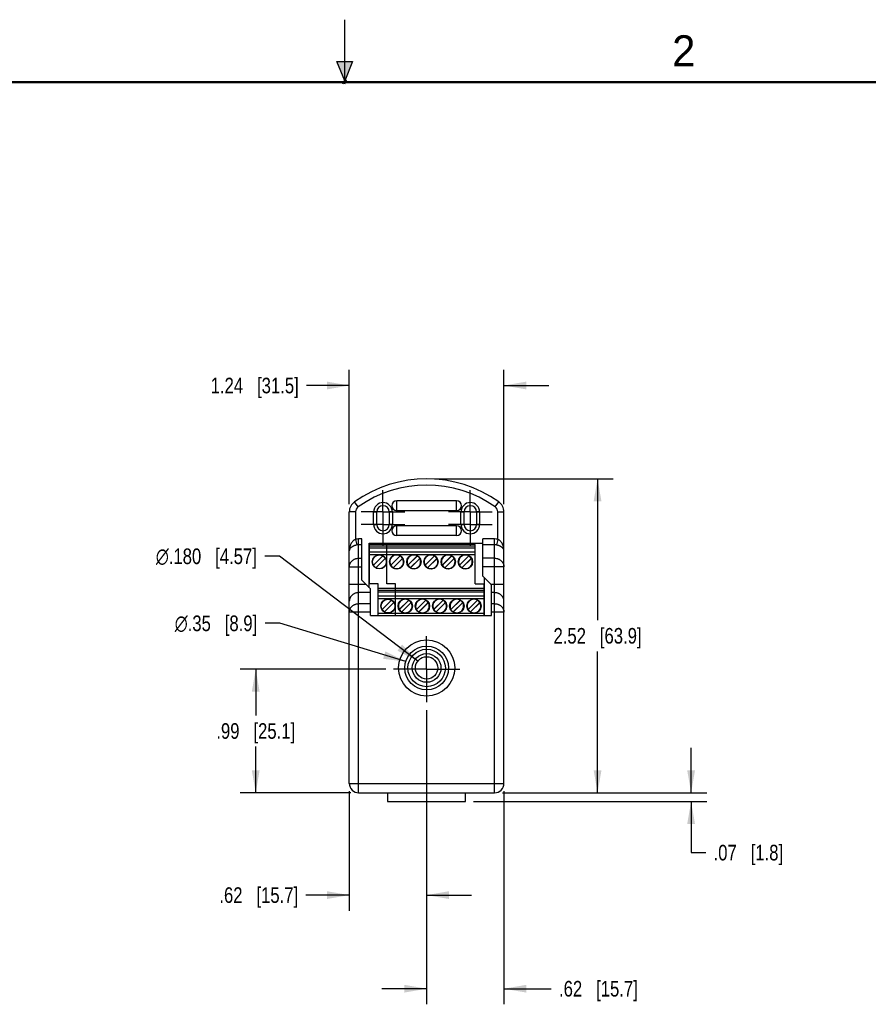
# Model space of a CAD drawing. Header units: inches. Extents: x 0 to 22, y 0 to 17.
# Tile 11 of 17: x 8.4 to 15.2, y 9.1 to 17. Entities that reach past the tile are written whole.
import ezdxf

# ---------------------------------------------------------------- set-up
doc = ezdxf.new("R2010")
doc.units = ezdxf.units.IN
doc.header["$LTSCALE"] = 1.21
doc.header["$MEASUREMENT"] = 0
doc.linetypes.add('CENTER', pattern=[0.6, 0.375, -0.075, 0.075, -0.075])
doc.layers.get('0').update_dxf_attribs({"linetype": 'CONTINUOUS'})
doc.layers.add('02___PRT_ALL_AXES', color=7, linetype='CONTINUOUS')
doc.layers.add('DIMENSIONS', color=7, linetype='CONTINUOUS')
doc.styles.get("Standard").update_dxf_attribs({"font": 'txt', "width": 0.8})
doc.styles.add('TEXTSTYLE_1', font='gdt', dxfattribs={"width": 0.8})
doc.styles.add('TEXTSTYLE_2', font='txt')
doc.dimstyles.new('DIMSTYLE_1', dxfattribs={"dimtxt": 0.125, "dimasz": 0.18, "dimexe": 0.125, "dimexo": 0.0625, "dimgap": 0.0625, "dimtad": 0, "dimtih": 1, "dimtoh": 1, "dimzin": 4, "dimdsep": 46, "dimtxsty": 'STANDARD', "dimblk": '_FILLED', "dimblk1": '_FILLED', "dimblk2": '_FILLED', "dimcen": 0.09, "dimadec": 0, "dimazin": 0, "dimtp": 0.001, "dimtm": 0.001, "dimtfac": 1, "dimtofl": 0, "dimtmove": 0, "dimatfit": 3, "dimldrblk": '_FILLED', "dimfxl": 1, "dimtolj": 1, "dimtzin": 4, "dimarcsym": 0})
doc.dimstyles.new('DIMSTYLE_2', dxfattribs={"dimtxt": 0.125, "dimasz": 0.18, "dimexe": 0.125, "dimexo": 0.0625, "dimgap": 0.09, "dimtad": 0, "dimtih": 1, "dimtoh": 1, "dimdec": 3, "dimzin": 4, "dimdsep": 46, "dimtxsty": 'STANDARD', "dimblk": '_FILLED', "dimblk1": '_FILLED', "dimblk2": '_FILLED', "dimcen": 0.09, "dimadec": 0, "dimazin": 0, "dimtp": 0.001, "dimtm": 0.001, "dimtfac": 1, "dimtdec": 3, "dimtmove": 0, "dimatfit": 2, "dimldrblk": '_FILLED', "dimfxl": 1, "dimtolj": 1, "dimtzin": 4, "dimarcsym": 0})
doc.dimstyles.new('DIMSTYLE_3', dxfattribs={"dimtxt": 0.125, "dimasz": 0.18, "dimexe": 0.125, "dimexo": 0.0625, "dimgap": 0.09, "dimtad": 0, "dimtih": 1, "dimtoh": 1, "dimzin": 4, "dimdsep": 46, "dimtxsty": 'STANDARD', "dimblk": '_FILLED', "dimblk1": '_FILLED', "dimblk2": '_FILLED', "dimcen": 0.09, "dimadec": 0, "dimazin": 0, "dimtp": 0.001, "dimtm": 0.001, "dimtfac": 1, "dimtmove": 0, "dimatfit": 2, "dimldrblk": '_FILLED', "dimfxl": 1, "dimtolj": 1, "dimtzin": 4, "dimarcsym": 0})

# ---------------------------------------------------------------- blocks, each defined once
blk = doc.blocks.new('_FILLED')
at = {"color": 0, "linetype": 'BYBLOCK'}
blk.add_solid([(0, 0), (-1, 0.174), (-1, -0.174)], dxfattribs=at)
blk = doc.blocks.new('*D6')
at = {"layer": 'DIMENSIONS', "color": 2, "linetype": 'CONTINUOUS'}
for p, q in [((11.657, 11.4683), (11.657, 9.8608)), ((11.037, 10.8183), (11.037, 9.8608)), ((11.037, 9.9858), (10.6896, 9.9858)), ((11.657, 9.9858), (12.017, 9.9858))]:
    blk.add_line(p, q, dxfattribs=at)
at = {"layer": 'DIMENSIONS', "color": 2, "linetype": 'CONTINUOUS', "xscale": 0.18, "yscale": 0.18, "zscale": 0.18}
blk.add_blockref('_FILLED', (11.037, 9.9858), dxfattribs=at)
at = {"layer": 'DIMENSIONS', "color": 2, "linetype": 'CONTINUOUS', "xscale": 0.18, "yscale": 0.18, "zscale": 0.18, "rotation": 180}
blk.add_blockref('_FILLED', (11.657, 9.9858), dxfattribs=at)
at = {"layer": 'DIMENSIONS', "color": 2, "linetype": 'CONTINUOUS', "insert": (10.6271, 10.0483), "char_height": 0.125, "width": 1.025, "attachment_point": 3, "line_spacing_factor": 0.9}
blk.add_mtext('.62{\\Ftxt.shx;\\W1.000000;\\H0.125000; }[15.7]', dxfattribs=at)
blk = doc.blocks.new('*D7')
at = {"layer": 'DIMENSIONS', "color": 2, "linetype": 'CONTINUOUS'}
for p, q in [((11.657, 11.4683), (11.657, 9.1108)), ((12.277, 10.8183), (12.277, 9.1108)), ((11.657, 9.2358), (11.297, 9.2358)), ((12.277, 9.2358), (12.6555, 9.2358))]:
    blk.add_line(p, q, dxfattribs=at)
at = {"layer": 'DIMENSIONS', "color": 2, "linetype": 'CONTINUOUS', "xscale": 0.18, "yscale": 0.18, "zscale": 0.18}
blk.add_blockref('_FILLED', (11.657, 9.2358), dxfattribs=at)
at = {"layer": 'DIMENSIONS', "color": 2, "linetype": 'CONTINUOUS', "xscale": 0.18, "yscale": 0.18, "zscale": 0.18, "rotation": 180}
blk.add_blockref('_FILLED', (12.277, 9.2358), dxfattribs=at)
at = {"layer": 'DIMENSIONS', "color": 2, "linetype": 'CONTINUOUS', "insert": (12.718, 9.2983), "char_height": 0.125, "width": 1.025, "attachment_point": 1, "line_spacing_factor": 0.9}
blk.add_mtext('.62{\\Ftxt.shx;\\W1.000000;\\H0.125000; }[15.7]', dxfattribs=at)
blk = doc.blocks.new('*D8')
at = {"layer": 'DIMENSIONS', "color": 2, "linetype": 'CONTINUOUS'}
for p, q in [((11.3295, 11.7958), (10.162, 11.7958)), ((10.287, 11.7958), (10.287, 11.4258)), ((10.287, 10.8058), (10.287, 11.1758)), ((11.0495, 10.8058), (10.162, 10.8058))]:
    blk.add_line(p, q, dxfattribs=at)
at = {"layer": 'DIMENSIONS', "color": 2, "linetype": 'CONTINUOUS', "xscale": 0.18, "yscale": 0.18, "zscale": 0.18}
for p, rotation in [((10.287, 11.7958), 90), ((10.287, 10.8058), 270)]:
    blk.add_blockref('_FILLED', p, dxfattribs=dict(at, rotation=rotation))
at = {"layer": 'DIMENSIONS', "color": 2, "linetype": 'CONTINUOUS', "insert": (10.287, 11.3633), "char_height": 0.125, "width": 1.025, "attachment_point": 2, "line_spacing_factor": 0.9}
blk.add_mtext('.99{\\Ftxt.shx;\\W1.000000;\\H0.125000; }[25.1]', dxfattribs=at)
blk = doc.blocks.new('*D9')
at = {"layer": 'DIMENSIONS', "color": 2, "linetype": 'CONTINUOUS'}
for p, q in [((13.777, 10.8058), (13.777, 11.1658)), ((12.032, 10.7358), (13.902, 10.7358)), ((12.2645, 10.8058), (13.902, 10.8058)), ((13.777, 10.7358), (13.777, 10.3262)), ((13.777, 10.3262), (13.8945, 10.3262))]:
    blk.add_line(p, q, dxfattribs=at)
at = {"layer": 'DIMENSIONS', "color": 2, "linetype": 'CONTINUOUS', "xscale": 0.18, "yscale": 0.18, "zscale": 0.18}
for p, rotation in [((13.777, 10.8058), 270), ((13.777, 10.7358), 90)]:
    blk.add_blockref('_FILLED', p, dxfattribs=dict(at, rotation=rotation))
at = {"layer": 'DIMENSIONS', "color": 2, "linetype": 'CONTINUOUS', "insert": (13.957, 10.3887), "char_height": 0.125, "width": 0.925, "attachment_point": 1, "line_spacing_factor": 0.9}
blk.add_mtext('.07{\\Ftxt.shx;\\W1.000000;\\H0.125000; }[1.8]', dxfattribs=at)
blk = doc.blocks.new('*D10')
at = {"layer": 'DIMENSIONS', "color": 2, "linetype": 'CONTINUOUS'}
for p, q in [((11.7195, 13.3212), (13.152, 13.3212)), ((13.027, 13.3212), (13.027, 12.1885)), ((13.027, 10.8058), (13.027, 11.9385)), ((12.2645, 10.8058), (13.152, 10.8058))]:
    blk.add_line(p, q, dxfattribs=at)
at = {"layer": 'DIMENSIONS', "color": 2, "linetype": 'CONTINUOUS', "xscale": 0.18, "yscale": 0.18, "zscale": 0.18}
for p, rotation in [((13.027, 13.3212), 90), ((13.027, 10.8058), 270)]:
    blk.add_blockref('_FILLED', p, dxfattribs=dict(at, rotation=rotation))
at = {"layer": 'DIMENSIONS', "color": 2, "linetype": 'CONTINUOUS', "insert": (13.027, 12.126), "char_height": 0.125, "width": 1.125, "attachment_point": 2, "line_spacing_factor": 0.9}
blk.add_mtext('2.52{\\Ftxt.shx;\\W1.000000;\\H0.125000; }[63.9]', dxfattribs=at)
blk = doc.blocks.new('*D11')
at = {"layer": 'DIMENSIONS', "color": 2, "linetype": 'CONTINUOUS'}
for p, q in [((10.4762, 12.7006), (10.3587, 12.7006)), ((11.5852, 11.8602), (10.4762, 12.7006))]:
    blk.add_line(p, q, dxfattribs=at)
at = {"layer": 'DIMENSIONS', "color": 2, "linetype": 'CONTINUOUS', "xscale": 0.18, "yscale": 0.18, "zscale": 0.18, "rotation": 322.8481127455}
blk.add_blockref('_FILLED', (11.5852, 11.8602), dxfattribs=at)
at = {"layer": 'DIMENSIONS', "color": 2, "linetype": 'CONTINUOUS', "insert": (10.2962, 12.7631), "char_height": 0.125, "width": 1.291667, "attachment_point": 3, "line_spacing_factor": 0.9, "style": 'TEXTSTYLE_1'}
blk.add_mtext('{\\Fgdt;n}\\Ftxt;.180{\\Ftxt.shx;\\W1.000000;\\H0.125000; }[4.57]', dxfattribs=at)
blk = doc.blocks.new('*D12')
at = {"layer": 'DIMENSIONS', "color": 2, "linetype": 'CONTINUOUS'}
for p, q in [((10.479, 12.1634), (10.3615, 12.1634)), ((11.4895, 11.8567), (10.479, 12.1634))]:
    blk.add_line(p, q, dxfattribs=at)
at = {"layer": 'DIMENSIONS', "color": 2, "linetype": 'CONTINUOUS', "xscale": 0.18, "yscale": 0.18, "zscale": 0.18, "rotation": 343.116772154}
blk.add_blockref('_FILLED', (11.4895, 11.8567), dxfattribs=at)
at = {"layer": 'DIMENSIONS', "color": 2, "linetype": 'CONTINUOUS', "insert": (10.299, 12.2259), "char_height": 0.125, "width": 1.091667, "attachment_point": 3, "line_spacing_factor": 0.9, "style": 'TEXTSTYLE_1'}
blk.add_mtext('{\\Fgdt;n}\\Ftxt;.35{\\Ftxt.shx;\\W1.000000;\\H0.125000; }[8.9]', dxfattribs=at)
blk = doc.blocks.new('*D13')
at = {"layer": 'DIMENSIONS', "color": 2, "linetype": 'CONTINUOUS'}
for p, q in [((11.037, 13.1183), (11.037, 14.1939)), ((12.277, 13.1183), (12.277, 14.1939)), ((11.037, 14.0689), (10.6943, 14.0689)), ((12.277, 14.0689), (12.637, 14.0689))]:
    blk.add_line(p, q, dxfattribs=at)
at = {"layer": 'DIMENSIONS', "color": 2, "linetype": 'CONTINUOUS', "xscale": 0.18, "yscale": 0.18, "zscale": 0.18}
blk.add_blockref('_FILLED', (11.037, 14.0689), dxfattribs=at)
at = {"layer": 'DIMENSIONS', "color": 2, "linetype": 'CONTINUOUS', "xscale": 0.18, "yscale": 0.18, "zscale": 0.18, "rotation": 180}
blk.add_blockref('_FILLED', (12.277, 14.0689), dxfattribs=at)
at = {"layer": 'DIMENSIONS', "color": 2, "linetype": 'CONTINUOUS', "insert": (10.6318, 14.1314), "char_height": 0.125, "width": 1.125, "attachment_point": 3, "line_spacing_factor": 0.9}
blk.add_mtext('1.24{\\Ftxt.shx;\\W1.000000;\\H0.125000; }[31.5]', dxfattribs=at)

msp = doc.modelspace()

# ---------------------------------------------------------------- hatches: boundary and pattern name
at = {"linetype": 'CONTINUOUS'}
msp.add_hatch(color=2, dxfattribs=at).paths.add_polyline_path([(11, 16.51), (10.9375, 16.6663), (11.0625, 16.6663)])

# ---------------------------------------------------------------- linework, layer by layer
at = {"color": 2, "linetype": 'CONTINUOUS'}
for p, q in [((11, 16.485), (11, 17)), ((11, 16.51), (10.9375, 16.6663)), ((10.9375, 16.6663), (11.0625, 16.6663)), ((11.0625, 16.6663), (11, 16.51)), ((11.015, 16.515), (10.985, 16.485)), ((10.985, 16.485), (11, 16.515)), ((11, 16.485), (11.015, 16.515))]:
    msp.add_line(p, q, dxfattribs=at)
at = {"color": 7, "linetype": 'CONTINUOUS'}
for p, q in [((11.1081, 13.0966), (11.0792, 13.1374)), ((12.2059, 13.0966), (12.2348, 13.1374)), ((11.037, 10.8808), (11.037, 13.0558)), ((11.087, 13.0558), (11.037, 13.0558)), ((11.087, 13.0558), (11.087, 12.8364)), ((11.232, 12.9558), (11.232, 13.0558)), ((11.232, 13.0558), (11.257, 13.0558)), ((11.257, 12.9558), (11.257, 13.0558)), ((11.357, 13.0558), (11.357, 12.9558)), ((11.382, 13.0558), (11.357, 13.0558)), ((11.382, 13.0558), (11.382, 12.9558)), ((11.932, 12.9558), (11.932, 13.0558)), ((11.932, 13.0558), (11.957, 13.0558)), ((11.957, 12.9558), (11.957, 13.0558)), ((12.057, 13.0558), (12.057, 12.9558)), ((12.082, 13.0558), (12.057, 13.0558)), ((12.082, 13.0558), (12.082, 12.9558)), ((12.227, 12.8364), (12.227, 13.0558)), ((12.227, 13.0558), (12.277, 13.0558)), ((12.277, 10.8808), (12.277, 13.0558)), ((11.232, 12.9558), (11.257, 12.9558)), ((11.382, 12.9558), (11.357, 12.9558)), ((11.932, 12.9558), (11.957, 12.9558)), ((12.082, 12.9558), (12.057, 12.9558)), ((11.087, 12.8364), (11.097, 12.7912)), ((11.112, 10.8058), (11.112, 12.8391)), ((11.137, 12.8391), (11.112, 12.8391)), ((11.137, 12.793), (11.112, 12.793)), ((11.137, 12.5088), (11.137, 12.8391)), ((11.197, 12.4488), (11.197, 12.8058)), ((11.197, 12.8058), (12.107, 12.8058)), ((11.1996, 12.4809), (11.1996, 12.7958)), ((12.0471, 12.7958), (11.1996, 12.7958)), ((11.1996, 12.784), (12.0471, 12.784)), ((11.3384, 12.4809), (11.3384, 12.7958)), ((12.0461, 12.4809), (12.0461, 12.7958)), ((12.0471, 12.4809), (12.0471, 12.7958)), ((12.107, 12.5408), (12.107, 12.8391)), ((12.202, 12.8391), (12.107, 12.8391)), ((12.202, 12.793), (12.107, 12.793)), ((12.202, 10.8058), (12.202, 12.8391)), ((12.227, 12.8364), (12.217, 12.7912)), ((12.0471, 12.7667), (11.1996, 12.7667)), ((12.0471, 12.7348), (11.1996, 12.7348)), ((11.1996, 12.7158), (12.0471, 12.7158)), ((11.3064, 12.7036), (11.2309, 12.6281)), ((11.4442, 12.7036), (11.3687, 12.6281)), ((11.4452, 12.7036), (11.3697, 12.6281)), ((11.5819, 12.7036), (11.5065, 12.6281)), ((11.5829, 12.7036), (11.5075, 12.6281)), ((11.7197, 12.7036), (11.6443, 12.6281)), ((11.7207, 12.7036), (11.6453, 12.6281)), ((11.8575, 12.7036), (11.7821, 12.6281)), ((11.8585, 12.7036), (11.7831, 12.6281)), ((11.9953, 12.7036), (11.9199, 12.6281)), ((11.9963, 12.7036), (11.9209, 12.6281)), ((11.112, 12.6851), (11.137, 12.6851)), ((11.2504, 12.6086), (11.3258, 12.6841)), ((11.3882, 12.6086), (11.4636, 12.6841)), ((11.3892, 12.6086), (11.4646, 12.6841)), ((11.526, 12.6086), (11.6014, 12.6841)), ((11.527, 12.6086), (11.6024, 12.6841)), ((11.6638, 12.6086), (11.7392, 12.6841)), ((11.6648, 12.6086), (11.7402, 12.6841)), ((11.8016, 12.6086), (11.877, 12.6841)), ((11.8026, 12.6086), (11.878, 12.6841)), ((11.9393, 12.6086), (12.0148, 12.6841)), ((11.9403, 12.6086), (12.0158, 12.6841)), ((12.202, 12.6851), (12.107, 12.6851)), ((11.037, 12.6159), (11.137, 12.6159)), ((12.277, 12.6159), (12.107, 12.6159)), ((11.037, 12.4783), (11.1675, 12.4783)), ((11.207, 12.4388), (11.137, 12.5088)), ((11.2685, 12.4809), (11.1996, 12.4809)), ((11.2685, 12.227), (11.2685, 12.4809)), ((11.4073, 12.4809), (11.3384, 12.4809)), ((11.4073, 12.227), (11.4073, 12.4809)), ((12.0461, 12.4809), (12.116, 12.4809)), ((12.177, 12.4708), (12.107, 12.5408)), ((12.115, 12.4809), (12.115, 12.227)), ((12.116, 12.4809), (12.116, 12.227)), ((12.117, 12.5308), (12.117, 12.227)), ((12.1695, 12.4783), (12.277, 12.4783)), ((12.177, 12.227), (12.177, 12.4708)), ((11.207, 12.4092), (11.112, 12.4092)), ((11.207, 12.227), (11.207, 12.4388)), ((12.116, 12.4415), (11.2685, 12.4415)), ((11.2685, 12.4297), (12.116, 12.4297)), ((12.116, 12.4124), (11.2685, 12.4124)), ((12.202, 12.4092), (12.177, 12.4092)), ((11.207, 12.3208), (11.112, 12.3208)), ((12.116, 12.3805), (11.2685, 12.3805)), ((11.2685, 12.3614), (12.116, 12.3614)), ((11.3753, 12.3492), (11.2998, 12.2738)), ((11.3193, 12.2543), (11.3947, 12.3297)), ((11.513, 12.3492), (11.4376, 12.2738)), ((11.514, 12.3492), (11.4386, 12.2738)), ((11.4571, 12.2543), (11.5325, 12.3297)), ((11.4581, 12.2543), (11.5335, 12.3297)), ((11.6508, 12.3492), (11.5754, 12.2738)), ((11.6518, 12.3492), (11.5764, 12.2738)), ((11.5949, 12.2543), (11.6703, 12.3297)), ((11.5959, 12.2543), (11.6713, 12.3297)), ((11.7886, 12.3492), (11.7132, 12.2738)), ((11.7896, 12.3492), (11.7142, 12.2738)), ((11.7327, 12.2543), (11.8081, 12.3297)), ((11.7337, 12.2543), (11.8091, 12.3297)), ((11.9264, 12.3492), (11.851, 12.2738)), ((11.9274, 12.3492), (11.852, 12.2738)), ((11.8704, 12.2543), (11.9459, 12.3297)), ((11.8714, 12.2543), (11.9469, 12.3297)), ((12.0642, 12.3492), (11.9888, 12.2738)), ((12.0652, 12.3492), (11.9898, 12.2738)), ((12.0082, 12.2543), (12.0837, 12.3297)), ((12.0092, 12.2543), (12.0847, 12.3297)), ((12.202, 12.3208), (12.177, 12.3208)), ((11.207, 12.2516), (11.037, 12.2516)), ((12.116, 12.2412), (11.2685, 12.2412)), ((12.277, 12.2516), (12.177, 12.2516)), ((11.207, 12.227), (12.177, 12.227)), ((11.037, 10.8808), (12.277, 10.8808)), ((11.112, 10.8058), (12.202, 10.8058)), ((11.3445, 10.8058), (11.3445, 10.7358)), ((11.3445, 10.7358), (11.9695, 10.7358)), ((11.9695, 10.7358), (11.9695, 10.8058))]:
    msp.add_line(p, q, dxfattribs=at)
at = {"color": 7, "linetype": 'CONTINUOUS', "const_width": 0.02}
msp.add_lwpolyline([(21.5, 16.5), (0.5, 16.5)], dxfattribs=at)
at = {"color": 7, "linetype": 'CONTINUOUS'}
for centre, radius in [((11.2784, 12.6561), 0.0571), ((11.2784, 12.6561), 0.0551), ((11.4162, 12.6561), 0.0571), ((11.4172, 12.6561), 0.0571), ((11.554, 12.6561), 0.0571), ((11.555, 12.6561), 0.0571), ((11.6917, 12.6561), 0.0571), ((11.6927, 12.6561), 0.0571), ((11.8295, 12.6561), 0.0571), ((11.8305, 12.6561), 0.0571), ((11.9673, 12.6561), 0.0571), ((11.9683, 12.6561), 0.0571), ((11.3473, 12.3017), 0.0571), ((11.3473, 12.3017), 0.0551), ((11.4851, 12.3017), 0.0571), ((11.4861, 12.3017), 0.0571), ((11.6229, 12.3017), 0.0571), ((11.6239, 12.3017), 0.0571), ((11.7606, 12.3017), 0.0571), ((11.7616, 12.3017), 0.0571), ((11.8984, 12.3017), 0.0571), ((11.8994, 12.3017), 0.0571), ((12.0362, 12.3017), 0.0571), ((12.0372, 12.3017), 0.0571), ((11.657, 11.8058), 0.225), ((11.657, 11.8058), 0.175), ((11.657, 11.8058), 0.15), ((11.657, 11.8058), 0.115), ((11.657, 11.8058), 0.09)]:
    msp.add_circle(centre, radius, dxfattribs=at)
for centre, radius, start, end in [((11.657, 12.3212), 1, 54.70561, 125.29439), ((11.657, 12.3212), 0.95, 54.70561, 125.29439), ((11.137, 13.0558), 0.1, 125.29439, 180), ((11.137, 13.0558), 0.05, 125.29439, 180), ((11.307, 13.0558), 0.075, 0, 180), ((11.307, 13.0558), 0.05, 0, 180), ((12.007, 13.0558), 0.075, 0, 180), ((12.007, 13.0558), 0.05, 0, 180), ((12.177, 13.0558), 0.05, 0, 54.70561), ((12.177, 13.0558), 0.1, 0, 54.70561), ((11.307, 12.9558), 0.075, 180, 360), ((11.307, 12.9558), 0.05, 180, 360), ((12.007, 12.9558), 0.075, 180, 360), ((12.007, 12.9558), 0.05, 180, 360), ((11.112, 12.7235), 0.1157, 90.00797, 102.48991), ((11.112, 12.7296), 0.0634, 90.0227, 103.70661), ((12.202, 12.7235), 0.1157, 77.51011, 89.992), ((12.202, 12.7296), 0.0634, 76.2934, 89.97728), ((11.4162, 12.6561), 0.0551, 59.47751, 58.59487), ((11.4172, 12.6561), 0.0551, 239.47751, 238.59487), ((11.554, 12.6561), 0.0551, 59.47751, 58.59487), ((11.555, 12.6561), 0.0551, 239.47751, 238.59487), ((11.6917, 12.6561), 0.0551, 59.47751, 58.59487), ((11.6927, 12.6561), 0.0551, 239.47751, 238.59487), ((11.8295, 12.6561), 0.0551, 59.47751, 58.59487), ((11.8305, 12.6561), 0.0551, 239.47751, 238.59487), ((11.9673, 12.6561), 0.0551, 59.47751, 58.59487), ((11.9683, 12.6561), 0.0551, 239.47751, 238.59487), ((11.4851, 12.3017), 0.0551, 59.47751, 58.59487), ((11.4861, 12.3017), 0.0551, 239.47751, 238.59487), ((11.6229, 12.3017), 0.0551, 59.47751, 58.59487), ((11.6239, 12.3017), 0.0551, 239.47751, 238.59487), ((11.7606, 12.3017), 0.0551, 59.47751, 58.59487), ((11.7616, 12.3017), 0.0551, 239.47751, 238.59487), ((11.8984, 12.3017), 0.0551, 59.47751, 58.59487), ((11.8994, 12.3017), 0.0551, 239.47751, 238.59487), ((12.0362, 12.3017), 0.0551, 59.47751, 58.59487), ((12.0372, 12.3017), 0.0551, 239.47751, 238.59487), ((11.112, 10.8808), 0.075, 180, 270), ((12.202, 10.8808), 0.075, 270, 360)]:
    msp.add_arc(centre, radius, start, end, dxfattribs=at)
for points, knots in [([(11.087, 12.8364), (11.0847, 12.8354), (11.0813, 12.8336), (11.077, 12.831), (11.073, 12.8281), (11.0682, 12.8242), (11.0615, 12.8174), (11.0558, 12.81), (11.051, 12.8021), (11.0469, 12.7941), (11.0428, 12.7839), (11.0394, 12.7712), (11.0374, 12.7584), (11.037, 12.7497), (11.037, 12.7455)], [0, 0, 0, 0, 0.069356, 0.103812, 0.13796, 0.205264, 0.271212, 0.399315, 0.461844, 0.523519, 0.644805, 0.764174, 0.882357, 1, 1, 1, 1]), ([(11.097, 12.7912), (11.0945, 12.7906), (11.0897, 12.7893), (11.0826, 12.7871), (11.076, 12.7847), (11.0698, 12.7821), (11.0642, 12.7794), (11.0592, 12.7765), (11.0548, 12.7736), (11.0509, 12.7706), (11.0475, 12.7675), (11.0438, 12.7636), (11.0409, 12.7594), (11.0388, 12.755), (11.0378, 12.7518), (11.0371, 12.7486), (11.037, 12.7465), (11.037, 12.7455)], [0, 0, 0, 0, 0.094003, 0.186303, 0.274611, 0.357698, 0.43506, 0.506605, 0.572606, 0.6335, 0.68977, 0.741939, 0.836019, 0.879219, 0.920601, 0.960687, 1, 1, 1, 1]), ([(12.277, 12.7455), (12.277, 12.7465), (12.2768, 12.7486), (12.2762, 12.7518), (12.2751, 12.755), (12.2731, 12.7594), (12.2701, 12.7636), (12.2664, 12.7675), (12.2631, 12.7706), (12.2592, 12.7736), (12.2547, 12.7765), (12.2497, 12.7794), (12.2441, 12.7821), (12.238, 12.7847), (12.2313, 12.7871), (12.2243, 12.7893), (12.2194, 12.7906), (12.217, 12.7912)], [0, 0, 0, 0, 0.039313, 0.079399, 0.120781, 0.163981, 0.258061, 0.31023, 0.3665, 0.427394, 0.493395, 0.56494, 0.642302, 0.725389, 0.813697, 0.905997, 1, 1, 1, 1]), ([(12.277, 12.7455), (12.277, 12.7497), (12.2765, 12.7584), (12.2745, 12.7712), (12.2711, 12.7839), (12.267, 12.7941), (12.2629, 12.8021), (12.2582, 12.81), (12.2524, 12.8174), (12.2457, 12.8242), (12.241, 12.8281), (12.2369, 12.831), (12.2327, 12.8336), (12.2293, 12.8354), (12.227, 12.8364)], [0, 0, 0, 0, 0.117643, 0.235826, 0.355195, 0.476481, 0.538156, 0.600685, 0.728788, 0.794736, 0.86204, 0.896188, 0.930644, 1, 1, 1, 1]), ([(11.037, 12.6159), (11.037, 12.6204), (11.0377, 12.6273), (11.0401, 12.636), (11.0426, 12.6425), (11.0457, 12.6486), (11.0495, 12.6544), (11.0539, 12.6599), (11.0605, 12.6666), (11.0682, 12.6724), (11.0766, 12.677), (11.0832, 12.6799), (11.0902, 12.6822), (11.0997, 12.6844), (11.1071, 12.6851), (11.112, 12.6851)], [0, 0, 0, 0, 0.119887, 0.180227, 0.240811, 0.301734, 0.36308, 0.4249, 0.487209, 0.613149, 0.676866, 0.740983, 0.80546, 0.870247, 1, 1, 1, 1]), ([(12.202, 12.6851), (12.2069, 12.6851), (12.2142, 12.6844), (12.2238, 12.6822), (12.2307, 12.6799), (12.2374, 12.677), (12.2458, 12.6724), (12.2534, 12.6666), (12.26, 12.6599), (12.2644, 12.6544), (12.2682, 12.6486), (12.2714, 12.6425), (12.2739, 12.636), (12.2762, 12.6273), (12.277, 12.6204), (12.277, 12.6159)], [0, 0, 0, 0, 0.129752, 0.194538, 0.259015, 0.323132, 0.38685, 0.512789, 0.575099, 0.636919, 0.698265, 0.759188, 0.819772, 0.880113, 1, 1, 1, 1]), ([(11.112, 12.4092), (11.1071, 12.4092), (11.0997, 12.4085), (11.0902, 12.4063), (11.0832, 12.404), (11.0766, 12.4011), (11.0682, 12.3965), (11.0605, 12.3907), (11.0539, 12.3839), (11.0495, 12.3785), (11.0457, 12.3727), (11.0426, 12.3665), (11.0401, 12.3601), (11.0377, 12.3513), (11.037, 12.3445), (11.037, 12.34)], [0, 0, 0, 0, 0.129753, 0.19454, 0.259017, 0.323134, 0.386851, 0.512791, 0.5751, 0.63692, 0.698266, 0.759189, 0.819773, 0.880113, 1, 1, 1, 1]), ([(12.277, 12.34), (12.277, 12.3445), (12.2762, 12.3513), (12.2739, 12.3601), (12.2714, 12.3665), (12.2682, 12.3727), (12.2644, 12.3785), (12.26, 12.3839), (12.2534, 12.3907), (12.2458, 12.3965), (12.2374, 12.4011), (12.2307, 12.404), (12.2238, 12.4063), (12.2142, 12.4085), (12.2069, 12.4092), (12.202, 12.4092)], [0, 0, 0, 0, 0.119887, 0.180227, 0.240811, 0.301734, 0.36308, 0.4249, 0.487209, 0.613149, 0.676866, 0.740983, 0.80546, 0.870247, 1, 1, 1, 1]), ([(11.037, 12.2516), (11.037, 12.2561), (11.0377, 12.2629), (11.0401, 12.2717), (11.0426, 12.2781), (11.0457, 12.2843), (11.0495, 12.2901), (11.0539, 12.2956), (11.0605, 12.3023), (11.0682, 12.3081), (11.0766, 12.3127), (11.0832, 12.3156), (11.0902, 12.3179), (11.0997, 12.3201), (11.1071, 12.3208), (11.112, 12.3208)], [0, 0, 0, 0, 0.119887, 0.180227, 0.240811, 0.301734, 0.36308, 0.4249, 0.487209, 0.613149, 0.676866, 0.740983, 0.80546, 0.870247, 1, 1, 1, 1]), ([(12.202, 12.3208), (12.2069, 12.3208), (12.2142, 12.3201), (12.2238, 12.3179), (12.2307, 12.3156), (12.2374, 12.3127), (12.2458, 12.3081), (12.2534, 12.3023), (12.26, 12.2956), (12.2644, 12.2901), (12.2682, 12.2843), (12.2714, 12.2781), (12.2739, 12.2717), (12.2762, 12.2629), (12.277, 12.2561), (12.277, 12.2516)], [0, 0, 0, 0, 0.129752, 0.194538, 0.259015, 0.323132, 0.38685, 0.512789, 0.575099, 0.636919, 0.698265, 0.759188, 0.819772, 0.880113, 1, 1, 1, 1])]:
    msp.add_open_spline(points, degree=3, knots=knots, dxfattribs=at)
at = {"layer": '02___PRT_ALL_AXES', "color": 7, "linetype": 'CENTER'}
for p, q in [((11.307, 13.1308), (11.307, 13.2308)), ((12.007, 13.1308), (12.007, 13.2308)), ((11.307, 13.0558), (11.307, 13.1308)), ((12.007, 13.0558), (12.007, 13.1308)), ((11.307, 13.0558), (11.132, 13.0558)), ((11.307, 13.0558), (11.307, 12.8808)), ((11.307, 13.0558), (11.482, 13.0558)), ((12.007, 13.0558), (11.832, 13.0558)), ((12.007, 13.0558), (12.007, 12.8808)), ((12.007, 13.0558), (12.182, 13.0558)), ((11.307, 12.9558), (11.132, 12.9558)), ((11.307, 12.9558), (11.482, 12.9558)), ((12.007, 12.9558), (11.832, 12.9558)), ((12.007, 12.9558), (12.182, 12.9558)), ((11.307, 12.8808), (11.307, 12.7808)), ((12.007, 12.8808), (12.007, 12.7808)), ((11.657, 11.7958), (11.657, 12.0608)), ((11.657, 11.7958), (11.392, 11.7958)), ((11.657, 11.7958), (11.922, 11.7958)), ((11.657, 11.7958), (11.657, 11.5308))]:
    msp.add_line(p, q, dxfattribs=at)
at = {"layer": '02___PRT_ALL_AXES', "color": 7, "linetype": 'CONTINUOUS'}
for p, q in [((11.417, 13.0658), (11.417, 13.1458)), ((11.897, 13.1458), (11.417, 13.1458)), ((11.897, 13.0658), (11.897, 13.1458)), ((11.897, 13.0658), (11.417, 13.0658)), ((11.417, 12.8658), (11.417, 12.9458)), ((11.897, 12.9458), (11.417, 12.9458)), ((11.897, 12.8658), (11.897, 12.9458)), ((11.897, 12.8658), (11.417, 12.8658))]:
    msp.add_line(p, q, dxfattribs=at)
for centre, start, end in [((11.417, 13.1058), 90, 270), ((11.897, 13.1058), 270, 90), ((11.417, 12.9058), 90, 270), ((11.897, 12.9058), 270, 90)]:
    msp.add_arc(centre, 0.04, start, end, dxfattribs=at)

# ---------------------------------------------------------------- texts
at = {"color": 2, "linetype": 'CONTINUOUS', "insert": (13.625, 16.875), "char_height": 0.25, "width": 0.25, "attachment_point": 1, "line_spacing_factor": 0.9, "style": 'TEXTSTYLE_2'}
msp.add_mtext('2', dxfattribs=at)

# ---------------------------------------------------------------- dimensions: what is measured, and where the dimension line sits
at = {"layer": 'DIMENSIONS', "color": 2, "linetype": 'CONTINUOUS'}
for base, p1, p2, picture, middle in [((12.277, 14.0689), (11.037, 13.0558), (12.277, 13.0558), '*D13', (10.0693, 14.0689)), ((11.657, 9.9858), (11.037, 10.8808), (11.657, 11.5308), '*D6', (10.1146, 9.9858)), ((12.277, 9.2358), (11.657, 11.5308), (12.277, 10.8808), '*D7', (13.2305, 9.2358))]:
    dim = msp.add_linear_dim(base=base, p1=p1, p2=p2, dimstyle='DIMSTYLE_1', dxfattribs=at)
    dim.commit()
    dim.dimension.update_dxf_attribs({"geometry": picture, "text_midpoint": middle, "dimtype": 160})
for base, p1, p2, picture, middle in [((13.027, 13.3212), (12.202, 10.8058), (11.657, 13.3212), '*D10', (13.027, 12.0635)), ((10.287, 11.7958), (11.112, 10.8058), (11.392, 11.7958), '*D8', (10.287, 11.3008)), ((13.777, 10.8058), (11.9695, 10.7358), (12.202, 10.8058), '*D9', (14.4195, 10.3262))]:
    dim = msp.add_linear_dim(base=base, p1=p1, p2=p2, angle=90, dimstyle='DIMSTYLE_1', dxfattribs=at)
    dim.commit()
    dim.dimension.update_dxf_attribs({"geometry": picture, "text_midpoint": middle, "dimtype": 160})
for p1, p2, dimstyle, picture, middle in [((11.5852, 11.8602), (11.7287, 11.7515), 'DIMSTYLE_2', '*D11', (9.6503, 12.7006)), ((11.4895, 11.8567), (11.8244, 11.755), 'DIMSTYLE_3', '*D12', (9.7531, 12.1634))]:
    dim = msp.add_diameter_dim_2p(p1=p1, p2=p2, text='%%c<>', dimstyle=dimstyle, override={"dimpost": '<>'}, dxfattribs=at)
    dim.commit()
    dim.dimension.update_dxf_attribs({"geometry": picture, "text_midpoint": middle, "dimtype": 163})

doc.saveas('drawing.dxf')
